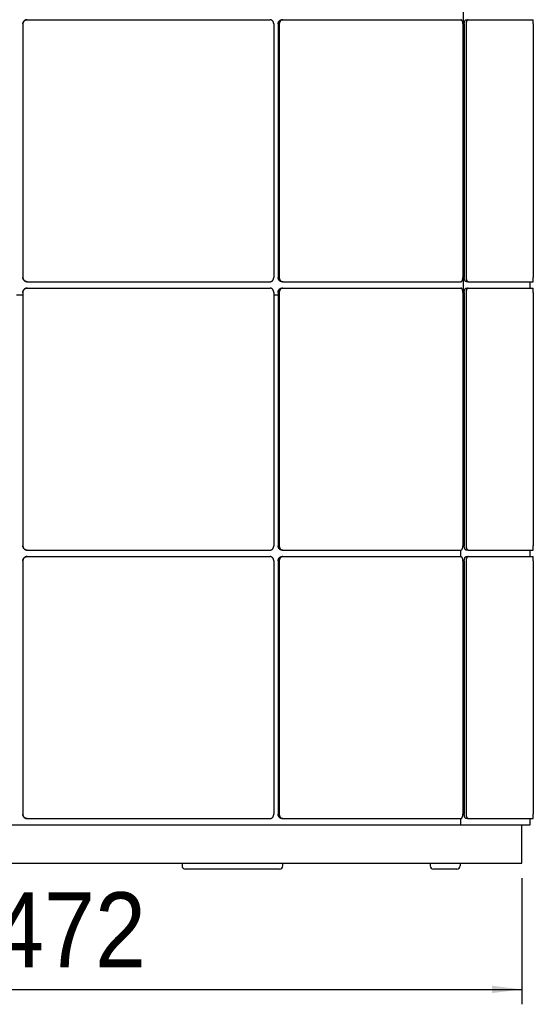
# Model space of a CAD drawing. Header units: millimetres. Extents: x 3 to 3283, y 13 to 2309.
# Tile 7 of 14: x 1540 to 1781, y 1154 to 1617. Entities that reach past the tile are written whole.
import ezdxf

# ---------------------------------------------------------------- set-up
doc = ezdxf.new("R2010")
doc.units = ezdxf.units.MM
doc.header["$LTSCALE"] = 7
doc.linetypes.add('SLD-Solido', pattern=[0])
doc.layers.add('QUOTE', color=1, linetype='SLD-Solido')
doc.styles.add('SLDTEXTSTYLE1', font='Gothic.ttf', dxfattribs={"width": 0.913})
doc.dimstyles.new('SLDDIMSTYLE1', dxfattribs={"dimtxt": 35.277778, "dimasz": 14, "dimexe": 0, "dimexo": 0.0625, "dimgap": 8.819444, "dimtad": 1, "dimdec": 1, "dimrnd": 1e-09, "dimzin": 12, "dimdsep": 46, "dimtxsty": 'SLDTEXTSTYLE1', "dimsah": 1, "dimcen": 0.09, "dimadec": 0, "dimazin": 3, "dimtfac": 1, "dimtdec": 1, "dimtofl": 0, "dimtmove": 0, "dimatfit": 3, "dimfxl": 0, "dimfrac": 2, "dimtolj": 1, "dimtzin": 12, "dimarcsym": 0})

# ---------------------------------------------------------------- blocks, each defined once
blk = doc.blocks.new('_D_5')
at = {"layer": 'QUOTE'}
for p, q in [((1303.91, 1213.32), (1303.91, 1154.08)), ((1775.91, 1213.32), (1775.91, 1154.08)), ((1303.91, 1161.08), (1775.91, 1161.08))]:
    blk.add_line(p, q, dxfattribs=at)
for points in [[(1303.91, 1161.08), (1317.91, 1159.33), (1317.91, 1162.83)], [(1775.91, 1161.08), (1761.91, 1162.83), (1761.91, 1159.33)]]:
    blk.add_solid(points, dxfattribs=at)
at = {"layer": 'QUOTE', "char_height": 35.278, "attachment_point": 1, "style": 'SLDTEXTSTYLE1'}
for s, insert in [('%%c', (1474.21, 1206.14)), ('472', (1527.41, 1206.68))]:
    blk.add_mtext(s, dxfattribs=dict(at, insert=insert))

msp = doc.modelspace()

# ---------------------------------------------------------------- linework, layer by layer
for p, q in [((1748.38, 1736.32), (1748.38, 1487.32)), ((1541.41, 1614.53), (1541.41, 1495.46)), ((1541.41, 1614.53), (1541.41, 1495.46)), ((1543.41, 1616.53), (1657.58, 1616.53)), ((1543.41, 1616.53), (1543.41, 1616.53)), ((1659.32, 1614.53), (1659.32, 1495.46)), ((1661.42, 1614.53), (1661.42, 1495.46)), ((1661.93, 1614.53), (1661.93, 1495.46)), ((1663.15, 1616.53), (1663.65, 1616.53)), ((1663.65, 1616.53), (1747.23, 1616.53)), ((1748.24, 1614.53), (1748.24, 1495.46)), ((1748.88, 1614.53), (1748.88, 1495.46)), ((1749.75, 1614.53), (1749.75, 1495.46)), ((1749.86, 1616.53), (1750.73, 1616.53)), ((1750.73, 1616.53), (1781.32, 1616.53)), ((1781.34, 1614.53), (1781.34, 1495.46)), ((1543.41, 1493.46), (1657.58, 1493.46)), ((1543.41, 1493.46), (1543.41, 1493.46)), ((1543.41, 1490.46), (1657.58, 1490.46)), ((1543.41, 1490.46), (1543.41, 1490.46)), ((1663.65, 1493.46), (1663.15, 1493.46)), ((1663.15, 1490.46), (1663.65, 1490.46)), ((1663.65, 1493.46), (1747.23, 1493.46)), ((1663.65, 1490.46), (1747.23, 1490.46)), ((1750.73, 1493.46), (1749.86, 1493.46)), ((1749.86, 1490.46), (1750.73, 1490.46)), ((1750.73, 1493.46), (1781.32, 1493.46)), ((1750.73, 1490.46), (1781.32, 1490.46)), ((1779.91, 1490.46), (1779.91, 1493.46)), ((1538.41, 1487.32), (1541.41, 1487.32)), ((1541.41, 1488.46), (1541.41, 1369.39)), ((1541.41, 1488.46), (1541.41, 1369.39)), ((1659.32, 1488.46), (1659.32, 1369.39)), ((1659.32, 1487.32), (1661.42, 1487.32)), ((1661.42, 1488.46), (1661.42, 1369.39)), ((1661.93, 1488.46), (1661.93, 1369.39)), ((1748.24, 1488.46), (1748.24, 1369.39)), ((1748.24, 1487.32), (1748.88, 1487.32)), ((1748.24, 1487.32), (1748.38, 1487.32)), ((1748.38, 1487.32), (1748.88, 1487.32)), ((1748.88, 1488.46), (1748.88, 1369.39)), ((1749.75, 1488.46), (1749.75, 1369.39)), ((1781.34, 1488.46), (1781.34, 1369.39)), ((1543.41, 1367.39), (1657.58, 1367.39)), ((1543.41, 1367.39), (1543.41, 1367.39)), ((1543.41, 1364.39), (1657.58, 1364.39)), ((1543.41, 1364.39), (1543.41, 1364.39)), ((1663.65, 1367.39), (1663.15, 1367.39)), ((1663.15, 1364.39), (1663.65, 1364.39)), ((1663.65, 1367.39), (1747.23, 1367.39)), ((1663.65, 1364.39), (1747.23, 1364.39)), ((1747.15, 1367.39), (1747.15, 1364.39)), ((1750.73, 1367.39), (1749.86, 1367.39)), ((1749.86, 1364.39), (1750.73, 1364.39)), ((1750.73, 1367.39), (1781.32, 1367.39)), ((1750.73, 1364.39), (1781.32, 1364.39)), ((1779.91, 1364.39), (1779.91, 1367.39)), ((1541.41, 1362.39), (1541.41, 1243.32)), ((1541.41, 1362.39), (1541.41, 1243.32)), ((1659.32, 1362.39), (1659.32, 1243.32)), ((1661.42, 1362.39), (1661.42, 1243.32)), ((1661.93, 1362.39), (1661.93, 1243.32)), ((1748.24, 1362.39), (1748.24, 1243.32)), ((1748.88, 1362.39), (1748.88, 1243.32)), ((1749.75, 1362.39), (1749.75, 1243.32)), ((1781.34, 1362.39), (1781.34, 1243.32)), ((1543.41, 1241.32), (1657.58, 1241.32)), ((1543.41, 1241.32), (1543.41, 1241.32)), ((1663.65, 1241.32), (1663.15, 1241.32)), ((1663.65, 1241.32), (1747.23, 1241.32)), ((1747.15, 1241.32), (1747.15, 1238.32)), ((1750.73, 1241.32), (1749.86, 1241.32)), ((1750.73, 1241.32), (1781.32, 1241.32)), ((1779.91, 1238.32), (1779.91, 1241.32)), ((1421.31, 1238.32), (1747.15, 1238.32)), ((1747.15, 1238.32), (1779.91, 1238.32)), ((1775.91, 1220.32), (1775.91, 1238.32)), ((1303.91, 1220.32), (1775.91, 1220.32)), ((1616.24, 1220.32), (1616.24, 1219.12)), ((1625.99, 1217.62), (1617.74, 1217.62)), ((1659.33, 1217.62), (1625.99, 1217.62)), ((1662.08, 1217.62), (1659.33, 1217.62)), ((1663.58, 1219.12), (1663.58, 1220.32)), ((1732.91, 1220.32), (1732.91, 1219.12)), ((1745.41, 1217.62), (1734.41, 1217.62)), ((1746.91, 1220.32), (1746.91, 1219.12))]:
    msp.add_line(p, q)
for centre, start, end in [((1617.74, 1219.12), 180, 270), ((1662.08, 1219.12), 270, 0), ((1734.41, 1219.12), 180, 270), ((1745.41, 1219.12), 270, 0)]:
    msp.add_arc(centre, 1.5, start, end)
for points, knots in [([(1543.41, 1616.53), (1543.36, 1616.52), (1543.25, 1616.52), (1543.08, 1616.5), (1542.92, 1616.46), (1542.75, 1616.42), (1542.6, 1616.35), (1542.45, 1616.28), (1542.3, 1616.19), (1542.12, 1616.06), (1541.96, 1615.9), (1541.81, 1615.73), (1541.69, 1615.54), (1541.58, 1615.34), (1541.51, 1615.13), (1541.47, 1614.98), (1541.43, 1614.82), (1541.42, 1614.67), (1541.42, 1614.56), (1541.41, 1614.53)], [0, 0, 0, 0, 0.052751, 0.105869, 0.160142, 0.214814, 0.267757, 0.32107, 0.374956, 0.429628, 0.53579, 0.589675, 0.644346, 0.750509, 0.804395, 0.859066, 0.894145, 0.964597, 1, 1, 1, 1]), ([(1541.41, 1614.53), (1541.41, 1614.58), (1541.41, 1614.69), (1541.43, 1614.86), (1541.47, 1615.02), (1541.52, 1615.19), (1541.58, 1615.34), (1541.66, 1615.49), (1541.74, 1615.64), (1541.88, 1615.82), (1542.03, 1615.98), (1542.21, 1616.13), (1542.39, 1616.25), (1542.59, 1616.36), (1542.8, 1616.43), (1542.95, 1616.47), (1543.11, 1616.51), (1543.26, 1616.52), (1543.37, 1616.52), (1543.41, 1616.53)], [0, 0, 0, 0, 0.052752, 0.105869, 0.160142, 0.214815, 0.267757, 0.32107, 0.374957, 0.429629, 0.535792, 0.589679, 0.644351, 0.750512, 0.804398, 0.85907, 0.894147, 0.964598, 1, 1, 1, 1]), ([(1659.32, 1614.53), (1659.32, 1614.58), (1659.32, 1614.69), (1659.3, 1614.86), (1659.27, 1615.03), (1659.23, 1615.16), (1659.18, 1615.31), (1659.13, 1615.45), (1659.04, 1615.62), (1658.95, 1615.76), (1658.84, 1615.91), (1658.7, 1616.07), (1658.54, 1616.2), (1658.37, 1616.31), (1658.19, 1616.4), (1658.01, 1616.47), (1657.84, 1616.51), (1657.71, 1616.52), (1657.61, 1616.52), (1657.58, 1616.53)], [0, 0, 0, 0, 0.0533975, 0.1069952, 0.1608001, 0.2148096, 0.2453491, 0.3065777, 0.3679901, 0.4296086, 0.4721871, 0.5578721, 0.644342, 0.68692, 0.7726041, 0.8590729, 0.89415, 0.9645991, 1, 1, 1, 1]), ([(1661.42, 1614.53), (1661.43, 1614.58), (1661.43, 1614.69), (1661.45, 1614.86), (1661.48, 1615.02), (1661.52, 1615.19), (1661.57, 1615.34), (1661.64, 1615.49), (1661.71, 1615.64), (1661.83, 1615.82), (1661.96, 1615.98), (1662.11, 1616.13), (1662.27, 1616.25), (1662.44, 1616.36), (1662.63, 1616.43), (1662.75, 1616.47), (1662.89, 1616.51), (1663.02, 1616.52), (1663.11, 1616.52), (1663.15, 1616.53)], [0, 0, 0, 0, 0.052752, 0.105869, 0.160142, 0.214815, 0.267757, 0.32107, 0.374957, 0.429629, 0.535792, 0.589679, 0.644351, 0.750512, 0.804398, 0.85907, 0.894147, 0.964598, 1, 1, 1, 1]), ([(1663.65, 1616.53), (1663.6, 1616.52), (1663.51, 1616.52), (1663.37, 1616.5), (1663.22, 1616.46), (1663.08, 1616.42), (1662.95, 1616.35), (1662.82, 1616.28), (1662.69, 1616.19), (1662.54, 1616.06), (1662.4, 1615.9), (1662.27, 1615.73), (1662.16, 1615.54), (1662.07, 1615.34), (1662.01, 1615.13), (1661.97, 1614.98), (1661.95, 1614.82), (1661.93, 1614.67), (1661.93, 1614.56), (1661.93, 1614.53)], [0, 0, 0, 0, 0.0527515, 0.1058692, 0.1601421, 0.2148141, 0.2677568, 0.3210698, 0.3749563, 0.4296285, 0.5357898, 0.5896754, 0.6443465, 0.7505087, 0.8043947, 0.8590662, 0.894145, 0.9645974, 1, 1, 1, 1]), ([(1748.24, 1614.53), (1748.24, 1614.58), (1748.24, 1614.69), (1748.23, 1614.86), (1748.21, 1615.03), (1748.19, 1615.16), (1748.16, 1615.31), (1748.13, 1615.45), (1748.08, 1615.62), (1748.03, 1615.76), (1747.96, 1615.91), (1747.88, 1616.07), (1747.79, 1616.2), (1747.69, 1616.31), (1747.58, 1616.4), (1747.48, 1616.47), (1747.38, 1616.51), (1747.3, 1616.52), (1747.24, 1616.52), (1747.23, 1616.53)], [0, 0, 0, 0, 0.053398, 0.106995, 0.1608, 0.21481, 0.245349, 0.306578, 0.36799, 0.429609, 0.472187, 0.557872, 0.644342, 0.68692, 0.772604, 0.859073, 0.89415, 0.964599, 1, 1, 1, 1]), ([(1748.88, 1614.53), (1748.88, 1614.58), (1748.88, 1614.69), (1748.89, 1614.86), (1748.91, 1615.02), (1748.93, 1615.19), (1748.97, 1615.34), (1749, 1615.49), (1749.05, 1615.64), (1749.11, 1615.82), (1749.19, 1615.98), (1749.27, 1616.13), (1749.37, 1616.25), (1749.46, 1616.36), (1749.57, 1616.43), (1749.64, 1616.47), (1749.72, 1616.51), (1749.79, 1616.52), (1749.84, 1616.52), (1749.86, 1616.53)], [0, 0, 0, 0, 0.052752, 0.105869, 0.160142, 0.214815, 0.267757, 0.32107, 0.374957, 0.429629, 0.535792, 0.589679, 0.644351, 0.750512, 0.804398, 0.85907, 0.894147, 0.964598, 1, 1, 1, 1]), ([(1750.73, 1616.53), (1750.7, 1616.52), (1750.65, 1616.52), (1750.57, 1616.5), (1750.49, 1616.46), (1750.41, 1616.42), (1750.33, 1616.35), (1750.26, 1616.28), (1750.19, 1616.19), (1750.1, 1616.06), (1750.02, 1615.9), (1749.95, 1615.73), (1749.88, 1615.54), (1749.83, 1615.34), (1749.79, 1615.13), (1749.78, 1614.98), (1749.76, 1614.82), (1749.75, 1614.67), (1749.75, 1614.56), (1749.75, 1614.53)], [0, 0, 0, 0, 0.0527515, 0.1058692, 0.1601421, 0.2148141, 0.2677568, 0.3210698, 0.3749563, 0.4296285, 0.5357898, 0.5896754, 0.6443465, 0.7505087, 0.8043947, 0.8590662, 0.894145, 0.9645974, 1, 1, 1, 1]), ([(1781.34, 1614.53), (1781.34, 1614.58), (1781.34, 1614.69), (1781.34, 1614.86), (1781.34, 1615.03), (1781.34, 1615.16), (1781.34, 1615.31), (1781.34, 1615.45), (1781.34, 1615.62), (1781.34, 1615.76), (1781.34, 1615.91), (1781.34, 1616.07), (1781.34, 1616.2), (1781.33, 1616.31), (1781.33, 1616.4), (1781.33, 1616.47), (1781.33, 1616.51), (1781.32, 1616.52), (1781.32, 1616.52), (1781.32, 1616.53)], [0, 0, 0, 0, 0.0533975, 0.1069952, 0.1608001, 0.2148096, 0.2453491, 0.3065777, 0.3679901, 0.4296086, 0.4721871, 0.5578721, 0.644342, 0.68692, 0.7726041, 0.8590729, 0.89415, 0.9645991, 1, 1, 1, 1]), ([(1541.41, 1495.46), (1541.42, 1495.4), (1541.42, 1495.29), (1541.44, 1495.13), (1541.48, 1494.96), (1541.52, 1494.8), (1541.59, 1494.64), (1541.66, 1494.49), (1541.75, 1494.35), (1541.88, 1494.17), (1542.04, 1494), (1542.21, 1493.86), (1542.4, 1493.73), (1542.6, 1493.63), (1542.81, 1493.55), (1542.96, 1493.51), (1543.12, 1493.48), (1543.27, 1493.46), (1543.38, 1493.46), (1543.41, 1493.46)], [0, 0, 0, 0, 0.052752, 0.105869, 0.160142, 0.214815, 0.267757, 0.32107, 0.374957, 0.429629, 0.535792, 0.589679, 0.644351, 0.750512, 0.804398, 0.85907, 0.894148, 0.964598, 1, 1, 1, 1]), ([(1543.41, 1493.46), (1543.35, 1493.46), (1543.24, 1493.46), (1543.08, 1493.49), (1542.91, 1493.52), (1542.75, 1493.57), (1542.59, 1493.63), (1542.44, 1493.71), (1542.3, 1493.8), (1542.11, 1493.93), (1541.95, 1494.08), (1541.81, 1494.26), (1541.68, 1494.44), (1541.58, 1494.64), (1541.5, 1494.86), (1541.46, 1495), (1541.43, 1495.17), (1541.41, 1495.31), (1541.41, 1495.42), (1541.41, 1495.46)], [0, 0, 0, 0, 0.052751, 0.105869, 0.160142, 0.214814, 0.267757, 0.32107, 0.374956, 0.429628, 0.53579, 0.589675, 0.644346, 0.750509, 0.804395, 0.859066, 0.894145, 0.964597, 1, 1, 1, 1]), ([(1657.58, 1493.46), (1657.63, 1493.46), (1657.73, 1493.46), (1657.87, 1493.49), (1658.02, 1493.52), (1658.14, 1493.56), (1658.26, 1493.62), (1658.39, 1493.68), (1658.53, 1493.78), (1658.66, 1493.88), (1658.79, 1494.01), (1658.92, 1494.18), (1659.04, 1494.36), (1659.14, 1494.55), (1659.22, 1494.76), (1659.27, 1494.97), (1659.3, 1495.17), (1659.32, 1495.31), (1659.32, 1495.42), (1659.32, 1495.46)], [0, 0, 0, 0, 0.053394, 0.10699, 0.160796, 0.214809, 0.245362, 0.306608, 0.368014, 0.429608, 0.472186, 0.55787, 0.644338, 0.686916, 0.772601, 0.85907, 0.894147, 0.964598, 1, 1, 1, 1]), ([(1663.15, 1493.46), (1663.1, 1493.46), (1663, 1493.46), (1662.86, 1493.49), (1662.72, 1493.52), (1662.58, 1493.57), (1662.44, 1493.63), (1662.31, 1493.71), (1662.19, 1493.8), (1662.03, 1493.93), (1661.89, 1494.08), (1661.77, 1494.26), (1661.66, 1494.44), (1661.57, 1494.64), (1661.5, 1494.86), (1661.47, 1495), (1661.44, 1495.17), (1661.43, 1495.31), (1661.43, 1495.42), (1661.42, 1495.46)], [0, 0, 0, 0, 0.052751, 0.105869, 0.160142, 0.214814, 0.267757, 0.32107, 0.374956, 0.429628, 0.53579, 0.589675, 0.644346, 0.750509, 0.804395, 0.859066, 0.894145, 0.964597, 1, 1, 1, 1]), ([(1661.93, 1495.46), (1661.93, 1495.4), (1661.93, 1495.29), (1661.95, 1495.13), (1661.98, 1494.96), (1662.02, 1494.8), (1662.08, 1494.64), (1662.14, 1494.49), (1662.22, 1494.35), (1662.33, 1494.17), (1662.47, 1494), (1662.62, 1493.86), (1662.78, 1493.73), (1662.95, 1493.63), (1663.13, 1493.55), (1663.26, 1493.51), (1663.4, 1493.48), (1663.52, 1493.46), (1663.62, 1493.46), (1663.65, 1493.46)], [0, 0, 0, 0, 0.052752, 0.105869, 0.160142, 0.214815, 0.267757, 0.32107, 0.374957, 0.429629, 0.535792, 0.589679, 0.644351, 0.750512, 0.804398, 0.85907, 0.894148, 0.964598, 1, 1, 1, 1]), ([(1747.23, 1493.46), (1747.25, 1493.46), (1747.31, 1493.46), (1747.4, 1493.49), (1747.48, 1493.52), (1747.55, 1493.56), (1747.63, 1493.62), (1747.7, 1493.68), (1747.78, 1493.78), (1747.86, 1493.88), (1747.93, 1494.01), (1748.01, 1494.18), (1748.08, 1494.36), (1748.14, 1494.55), (1748.18, 1494.76), (1748.21, 1494.97), (1748.23, 1495.17), (1748.24, 1495.31), (1748.24, 1495.42), (1748.24, 1495.46)], [0, 0, 0, 0, 0.053394, 0.10699, 0.160796, 0.214809, 0.245362, 0.306608, 0.368014, 0.429608, 0.472186, 0.55787, 0.644338, 0.686916, 0.772601, 0.85907, 0.894147, 0.964598, 1, 1, 1, 1]), ([(1749.86, 1493.46), (1749.84, 1493.46), (1749.78, 1493.46), (1749.7, 1493.49), (1749.62, 1493.52), (1749.54, 1493.57), (1749.46, 1493.63), (1749.39, 1493.71), (1749.32, 1493.8), (1749.23, 1493.93), (1749.15, 1494.08), (1749.08, 1494.26), (1749.01, 1494.44), (1748.96, 1494.64), (1748.93, 1494.86), (1748.91, 1495), (1748.89, 1495.17), (1748.88, 1495.31), (1748.88, 1495.42), (1748.88, 1495.46)], [0, 0, 0, 0, 0.052751, 0.105869, 0.160142, 0.214814, 0.267757, 0.32107, 0.374956, 0.429628, 0.53579, 0.589675, 0.644346, 0.750509, 0.804395, 0.859066, 0.894145, 0.964597, 1, 1, 1, 1]), ([(1749.75, 1495.46), (1749.75, 1495.4), (1749.75, 1495.29), (1749.76, 1495.13), (1749.78, 1494.96), (1749.8, 1494.8), (1749.83, 1494.64), (1749.87, 1494.49), (1749.92, 1494.35), (1749.98, 1494.17), (1750.06, 1494), (1750.14, 1493.86), (1750.23, 1493.73), (1750.33, 1493.63), (1750.44, 1493.55), (1750.51, 1493.51), (1750.59, 1493.48), (1750.66, 1493.46), (1750.71, 1493.46), (1750.73, 1493.46)], [0, 0, 0, 0, 0.052752, 0.105869, 0.160142, 0.214815, 0.267757, 0.32107, 0.374957, 0.429629, 0.535792, 0.589679, 0.644351, 0.750512, 0.804398, 0.85907, 0.894148, 0.964598, 1, 1, 1, 1]), ([(1781.32, 1493.46), (1781.32, 1493.46), (1781.32, 1493.46), (1781.33, 1493.49), (1781.33, 1493.52), (1781.33, 1493.56), (1781.33, 1493.62), (1781.33, 1493.68), (1781.34, 1493.78), (1781.34, 1493.88), (1781.34, 1494.01), (1781.34, 1494.18), (1781.34, 1494.36), (1781.34, 1494.55), (1781.34, 1494.76), (1781.34, 1494.97), (1781.34, 1495.17), (1781.34, 1495.31), (1781.34, 1495.42), (1781.34, 1495.46)], [0, 0, 0, 0, 0.053394, 0.10699, 0.160796, 0.214809, 0.245362, 0.306608, 0.368014, 0.429608, 0.472186, 0.55787, 0.644338, 0.686916, 0.772601, 0.85907, 0.894147, 0.964598, 1, 1, 1, 1]), ([(1543.41, 1490.46), (1543.36, 1490.45), (1543.25, 1490.45), (1543.08, 1490.43), (1542.92, 1490.39), (1542.75, 1490.35), (1542.6, 1490.28), (1542.45, 1490.21), (1542.3, 1490.12), (1542.12, 1489.99), (1541.96, 1489.83), (1541.81, 1489.66), (1541.69, 1489.47), (1541.58, 1489.27), (1541.51, 1489.06), (1541.47, 1488.91), (1541.43, 1488.75), (1541.42, 1488.6), (1541.42, 1488.49), (1541.41, 1488.46)], [0, 0, 0, 0, 0.052751, 0.105869, 0.160142, 0.214814, 0.267757, 0.32107, 0.374956, 0.429628, 0.53579, 0.589675, 0.644346, 0.750509, 0.804395, 0.859066, 0.894145, 0.964597, 1, 1, 1, 1]), ([(1541.41, 1488.46), (1541.41, 1488.51), (1541.41, 1488.62), (1541.43, 1488.79), (1541.47, 1488.95), (1541.52, 1489.12), (1541.58, 1489.27), (1541.66, 1489.42), (1541.74, 1489.57), (1541.88, 1489.75), (1542.03, 1489.91), (1542.21, 1490.06), (1542.39, 1490.18), (1542.59, 1490.29), (1542.8, 1490.36), (1542.95, 1490.4), (1543.11, 1490.44), (1543.26, 1490.45), (1543.37, 1490.45), (1543.41, 1490.46)], [0, 0, 0, 0, 0.052752, 0.105869, 0.160142, 0.214815, 0.267757, 0.32107, 0.374957, 0.429629, 0.535792, 0.589679, 0.644351, 0.750512, 0.804398, 0.85907, 0.894147, 0.964598, 1, 1, 1, 1]), ([(1659.32, 1488.46), (1659.32, 1488.51), (1659.32, 1488.62), (1659.3, 1488.79), (1659.27, 1488.96), (1659.23, 1489.09), (1659.18, 1489.24), (1659.13, 1489.38), (1659.04, 1489.55), (1658.95, 1489.69), (1658.84, 1489.84), (1658.7, 1490), (1658.54, 1490.13), (1658.37, 1490.24), (1658.19, 1490.33), (1658.01, 1490.4), (1657.84, 1490.44), (1657.71, 1490.45), (1657.61, 1490.45), (1657.58, 1490.46)], [0, 0, 0, 0, 0.053398, 0.106995, 0.1608, 0.21481, 0.245349, 0.306578, 0.36799, 0.429609, 0.472187, 0.557872, 0.644342, 0.68692, 0.772604, 0.859073, 0.89415, 0.964599, 1, 1, 1, 1]), ([(1661.42, 1488.46), (1661.43, 1488.51), (1661.43, 1488.62), (1661.45, 1488.79), (1661.48, 1488.95), (1661.52, 1489.12), (1661.57, 1489.27), (1661.64, 1489.42), (1661.71, 1489.57), (1661.83, 1489.75), (1661.96, 1489.91), (1662.11, 1490.06), (1662.27, 1490.18), (1662.44, 1490.29), (1662.63, 1490.36), (1662.75, 1490.4), (1662.89, 1490.44), (1663.02, 1490.45), (1663.11, 1490.45), (1663.15, 1490.46)], [0, 0, 0, 0, 0.052752, 0.105869, 0.160142, 0.214815, 0.267757, 0.32107, 0.374957, 0.429629, 0.535792, 0.589679, 0.644351, 0.750512, 0.804398, 0.85907, 0.894147, 0.964598, 1, 1, 1, 1]), ([(1663.65, 1490.46), (1663.6, 1490.45), (1663.51, 1490.45), (1663.37, 1490.43), (1663.22, 1490.39), (1663.08, 1490.35), (1662.95, 1490.28), (1662.82, 1490.21), (1662.69, 1490.12), (1662.54, 1489.99), (1662.4, 1489.83), (1662.27, 1489.66), (1662.16, 1489.47), (1662.07, 1489.27), (1662.01, 1489.06), (1661.97, 1488.91), (1661.95, 1488.75), (1661.93, 1488.6), (1661.93, 1488.49), (1661.93, 1488.46)], [0, 0, 0, 0, 0.0527515, 0.1058692, 0.1601421, 0.2148141, 0.2677568, 0.3210698, 0.3749563, 0.4296285, 0.5357898, 0.5896754, 0.6443465, 0.7505087, 0.8043947, 0.8590662, 0.894145, 0.9645974, 1, 1, 1, 1]), ([(1748.24, 1488.46), (1748.24, 1488.51), (1748.24, 1488.62), (1748.23, 1488.79), (1748.21, 1488.96), (1748.19, 1489.09), (1748.16, 1489.24), (1748.13, 1489.38), (1748.08, 1489.55), (1748.03, 1489.69), (1747.96, 1489.84), (1747.88, 1490), (1747.79, 1490.13), (1747.69, 1490.24), (1747.58, 1490.33), (1747.48, 1490.4), (1747.38, 1490.44), (1747.3, 1490.45), (1747.24, 1490.45), (1747.23, 1490.46)], [0, 0, 0, 0, 0.053398, 0.106995, 0.1608, 0.21481, 0.245349, 0.306578, 0.36799, 0.429609, 0.472187, 0.557872, 0.644342, 0.68692, 0.772604, 0.859073, 0.89415, 0.964599, 1, 1, 1, 1]), ([(1748.88, 1488.46), (1748.88, 1488.51), (1748.88, 1488.62), (1748.89, 1488.79), (1748.91, 1488.95), (1748.93, 1489.12), (1748.97, 1489.27), (1749, 1489.42), (1749.05, 1489.57), (1749.11, 1489.75), (1749.19, 1489.91), (1749.27, 1490.06), (1749.37, 1490.18), (1749.46, 1490.29), (1749.57, 1490.36), (1749.64, 1490.4), (1749.72, 1490.44), (1749.79, 1490.45), (1749.84, 1490.45), (1749.86, 1490.46)], [0, 0, 0, 0, 0.052752, 0.105869, 0.160142, 0.214815, 0.267757, 0.32107, 0.374957, 0.429629, 0.535792, 0.589679, 0.644351, 0.750512, 0.804398, 0.85907, 0.894147, 0.964598, 1, 1, 1, 1]), ([(1750.73, 1490.46), (1750.7, 1490.45), (1750.65, 1490.45), (1750.57, 1490.43), (1750.49, 1490.39), (1750.41, 1490.35), (1750.33, 1490.28), (1750.26, 1490.21), (1750.19, 1490.12), (1750.1, 1489.99), (1750.02, 1489.83), (1749.95, 1489.66), (1749.88, 1489.47), (1749.83, 1489.27), (1749.79, 1489.06), (1749.78, 1488.91), (1749.76, 1488.75), (1749.75, 1488.6), (1749.75, 1488.49), (1749.75, 1488.46)], [0, 0, 0, 0, 0.0527515, 0.1058692, 0.1601421, 0.2148141, 0.2677568, 0.3210698, 0.3749563, 0.4296285, 0.5357898, 0.5896754, 0.6443465, 0.7505087, 0.8043947, 0.8590662, 0.894145, 0.9645974, 1, 1, 1, 1]), ([(1781.34, 1488.46), (1781.34, 1488.51), (1781.34, 1488.62), (1781.34, 1488.79), (1781.34, 1488.96), (1781.34, 1489.09), (1781.34, 1489.24), (1781.34, 1489.38), (1781.34, 1489.55), (1781.34, 1489.69), (1781.34, 1489.84), (1781.34, 1490), (1781.34, 1490.13), (1781.33, 1490.24), (1781.33, 1490.33), (1781.33, 1490.4), (1781.33, 1490.44), (1781.32, 1490.45), (1781.32, 1490.45), (1781.32, 1490.46)], [0, 0, 0, 0, 0.0533975, 0.1069952, 0.1608001, 0.2148096, 0.2453491, 0.3065777, 0.3679901, 0.4296086, 0.4721871, 0.5578721, 0.644342, 0.68692, 0.7726041, 0.8590729, 0.89415, 0.9645991, 1, 1, 1, 1]), ([(1541.41, 1369.39), (1541.42, 1369.33), (1541.42, 1369.22), (1541.44, 1369.06), (1541.48, 1368.89), (1541.52, 1368.73), (1541.59, 1368.57), (1541.66, 1368.42), (1541.75, 1368.28), (1541.88, 1368.1), (1542.04, 1367.93), (1542.21, 1367.79), (1542.4, 1367.66), (1542.6, 1367.56), (1542.81, 1367.48), (1542.96, 1367.44), (1543.12, 1367.41), (1543.27, 1367.39), (1543.38, 1367.39), (1543.41, 1367.39)], [0, 0, 0, 0, 0.052752, 0.105869, 0.160142, 0.214815, 0.267757, 0.32107, 0.374957, 0.429629, 0.535792, 0.589679, 0.644351, 0.750512, 0.804398, 0.85907, 0.894148, 0.964598, 1, 1, 1, 1]), ([(1543.41, 1367.39), (1543.35, 1367.39), (1543.24, 1367.39), (1543.08, 1367.42), (1542.91, 1367.45), (1542.75, 1367.5), (1542.59, 1367.56), (1542.44, 1367.64), (1542.3, 1367.73), (1542.11, 1367.86), (1541.95, 1368.01), (1541.81, 1368.19), (1541.68, 1368.37), (1541.58, 1368.57), (1541.5, 1368.79), (1541.46, 1368.93), (1541.43, 1369.1), (1541.41, 1369.24), (1541.41, 1369.35), (1541.41, 1369.39)], [0, 0, 0, 0, 0.0527515, 0.1058692, 0.1601421, 0.2148141, 0.2677568, 0.3210698, 0.3749563, 0.4296284, 0.5357898, 0.5896753, 0.6443464, 0.7505086, 0.8043946, 0.8590661, 0.8941449, 0.9645973, 1, 1, 1, 1]), ([(1657.58, 1367.39), (1657.63, 1367.39), (1657.73, 1367.39), (1657.87, 1367.42), (1658.02, 1367.45), (1658.14, 1367.49), (1658.26, 1367.55), (1658.39, 1367.61), (1658.53, 1367.71), (1658.66, 1367.81), (1658.79, 1367.94), (1658.92, 1368.11), (1659.04, 1368.29), (1659.14, 1368.48), (1659.22, 1368.69), (1659.27, 1368.9), (1659.3, 1369.1), (1659.32, 1369.24), (1659.32, 1369.35), (1659.32, 1369.39)], [0, 0, 0, 0, 0.053394, 0.10699, 0.160796, 0.214809, 0.245362, 0.306608, 0.368014, 0.429608, 0.472186, 0.55787, 0.644338, 0.686916, 0.772601, 0.85907, 0.894147, 0.964598, 1, 1, 1, 1]), ([(1663.15, 1367.39), (1663.1, 1367.39), (1663, 1367.39), (1662.86, 1367.42), (1662.72, 1367.45), (1662.58, 1367.5), (1662.44, 1367.56), (1662.31, 1367.64), (1662.19, 1367.73), (1662.03, 1367.86), (1661.89, 1368.01), (1661.77, 1368.19), (1661.66, 1368.37), (1661.57, 1368.57), (1661.5, 1368.79), (1661.47, 1368.93), (1661.44, 1369.1), (1661.43, 1369.24), (1661.43, 1369.35), (1661.42, 1369.39)], [0, 0, 0, 0, 0.052751, 0.105869, 0.160142, 0.214814, 0.267757, 0.32107, 0.374956, 0.429628, 0.53579, 0.589675, 0.644346, 0.750509, 0.804395, 0.859066, 0.894145, 0.964597, 1, 1, 1, 1]), ([(1661.93, 1369.39), (1661.93, 1369.33), (1661.93, 1369.22), (1661.95, 1369.06), (1661.98, 1368.89), (1662.02, 1368.73), (1662.08, 1368.57), (1662.14, 1368.42), (1662.22, 1368.28), (1662.33, 1368.1), (1662.47, 1367.93), (1662.62, 1367.79), (1662.78, 1367.66), (1662.95, 1367.56), (1663.13, 1367.48), (1663.26, 1367.44), (1663.4, 1367.41), (1663.52, 1367.39), (1663.62, 1367.39), (1663.65, 1367.39)], [0, 0, 0, 0, 0.052752, 0.105869, 0.160142, 0.214815, 0.267757, 0.32107, 0.374957, 0.429629, 0.535792, 0.589679, 0.644351, 0.750512, 0.804398, 0.85907, 0.894148, 0.964598, 1, 1, 1, 1]), ([(1747.23, 1367.39), (1747.25, 1367.39), (1747.31, 1367.39), (1747.4, 1367.42), (1747.48, 1367.45), (1747.55, 1367.49), (1747.63, 1367.55), (1747.7, 1367.61), (1747.78, 1367.71), (1747.86, 1367.81), (1747.93, 1367.94), (1748.01, 1368.11), (1748.08, 1368.29), (1748.14, 1368.48), (1748.18, 1368.69), (1748.21, 1368.9), (1748.23, 1369.1), (1748.24, 1369.24), (1748.24, 1369.35), (1748.24, 1369.39)], [0, 0, 0, 0, 0.053394, 0.10699, 0.160796, 0.214809, 0.245362, 0.306608, 0.368014, 0.429608, 0.472186, 0.55787, 0.644338, 0.686916, 0.772601, 0.85907, 0.894147, 0.964598, 1, 1, 1, 1]), ([(1749.86, 1367.39), (1749.84, 1367.39), (1749.78, 1367.39), (1749.7, 1367.42), (1749.62, 1367.45), (1749.54, 1367.5), (1749.46, 1367.56), (1749.39, 1367.64), (1749.32, 1367.73), (1749.23, 1367.86), (1749.15, 1368.01), (1749.08, 1368.19), (1749.01, 1368.37), (1748.96, 1368.57), (1748.93, 1368.79), (1748.91, 1368.93), (1748.89, 1369.1), (1748.88, 1369.24), (1748.88, 1369.35), (1748.88, 1369.39)], [0, 0, 0, 0, 0.052751, 0.105869, 0.160142, 0.214814, 0.267757, 0.32107, 0.374956, 0.429628, 0.53579, 0.589675, 0.644346, 0.750509, 0.804395, 0.859066, 0.894145, 0.964597, 1, 1, 1, 1]), ([(1749.75, 1369.39), (1749.75, 1369.33), (1749.75, 1369.22), (1749.76, 1369.06), (1749.78, 1368.89), (1749.8, 1368.73), (1749.83, 1368.57), (1749.87, 1368.42), (1749.92, 1368.28), (1749.98, 1368.1), (1750.06, 1367.93), (1750.14, 1367.79), (1750.23, 1367.66), (1750.33, 1367.56), (1750.44, 1367.48), (1750.51, 1367.44), (1750.59, 1367.41), (1750.66, 1367.39), (1750.71, 1367.39), (1750.73, 1367.39)], [0, 0, 0, 0, 0.052752, 0.105869, 0.160142, 0.214815, 0.267757, 0.32107, 0.374957, 0.429629, 0.535792, 0.589679, 0.644351, 0.750512, 0.804398, 0.85907, 0.894148, 0.964598, 1, 1, 1, 1]), ([(1781.32, 1367.39), (1781.32, 1367.39), (1781.32, 1367.39), (1781.33, 1367.42), (1781.33, 1367.45), (1781.33, 1367.49), (1781.33, 1367.55), (1781.33, 1367.61), (1781.34, 1367.71), (1781.34, 1367.81), (1781.34, 1367.94), (1781.34, 1368.11), (1781.34, 1368.29), (1781.34, 1368.48), (1781.34, 1368.69), (1781.34, 1368.9), (1781.34, 1369.1), (1781.34, 1369.24), (1781.34, 1369.35), (1781.34, 1369.39)], [0, 0, 0, 0, 0.053394, 0.10699, 0.160796, 0.214809, 0.245362, 0.306608, 0.368014, 0.429608, 0.472186, 0.55787, 0.644338, 0.686916, 0.772601, 0.85907, 0.894147, 0.964598, 1, 1, 1, 1]), ([(1543.41, 1364.39), (1543.36, 1364.38), (1543.25, 1364.38), (1543.08, 1364.36), (1542.92, 1364.32), (1542.75, 1364.28), (1542.6, 1364.21), (1542.45, 1364.14), (1542.3, 1364.05), (1542.12, 1363.92), (1541.96, 1363.76), (1541.81, 1363.59), (1541.69, 1363.4), (1541.58, 1363.2), (1541.51, 1362.99), (1541.47, 1362.84), (1541.43, 1362.68), (1541.42, 1362.53), (1541.42, 1362.42), (1541.41, 1362.39)], [0, 0, 0, 0, 0.052751, 0.105869, 0.160142, 0.214814, 0.267757, 0.32107, 0.374956, 0.429628, 0.53579, 0.589675, 0.644346, 0.750509, 0.804395, 0.859066, 0.894145, 0.964597, 1, 1, 1, 1]), ([(1541.41, 1362.39), (1541.41, 1362.44), (1541.41, 1362.55), (1541.43, 1362.72), (1541.47, 1362.88), (1541.52, 1363.05), (1541.58, 1363.2), (1541.66, 1363.35), (1541.74, 1363.5), (1541.88, 1363.68), (1542.03, 1363.84), (1542.21, 1363.99), (1542.39, 1364.11), (1542.59, 1364.22), (1542.8, 1364.29), (1542.95, 1364.33), (1543.11, 1364.37), (1543.26, 1364.38), (1543.37, 1364.38), (1543.41, 1364.39)], [0, 0, 0, 0, 0.052752, 0.105869, 0.160142, 0.214815, 0.267757, 0.32107, 0.374957, 0.429629, 0.535792, 0.589679, 0.644351, 0.750512, 0.804398, 0.85907, 0.894147, 0.964598, 1, 1, 1, 1]), ([(1659.32, 1362.39), (1659.32, 1362.44), (1659.32, 1362.55), (1659.3, 1362.72), (1659.27, 1362.89), (1659.23, 1363.02), (1659.18, 1363.17), (1659.13, 1363.31), (1659.04, 1363.48), (1658.95, 1363.62), (1658.84, 1363.77), (1658.7, 1363.93), (1658.54, 1364.06), (1658.37, 1364.17), (1658.19, 1364.26), (1658.01, 1364.33), (1657.84, 1364.37), (1657.71, 1364.38), (1657.61, 1364.38), (1657.58, 1364.39)], [0, 0, 0, 0, 0.0533975, 0.1069952, 0.1608001, 0.2148096, 0.2453491, 0.3065777, 0.3679901, 0.4296086, 0.4721871, 0.5578721, 0.644342, 0.68692, 0.7726041, 0.8590729, 0.89415, 0.9645991, 1, 1, 1, 1]), ([(1661.42, 1362.39), (1661.43, 1362.44), (1661.43, 1362.55), (1661.45, 1362.72), (1661.48, 1362.88), (1661.52, 1363.05), (1661.57, 1363.2), (1661.64, 1363.35), (1661.71, 1363.5), (1661.83, 1363.68), (1661.96, 1363.84), (1662.11, 1363.99), (1662.27, 1364.11), (1662.44, 1364.22), (1662.63, 1364.29), (1662.75, 1364.33), (1662.89, 1364.37), (1663.02, 1364.38), (1663.11, 1364.38), (1663.15, 1364.39)], [0, 0, 0, 0, 0.052752, 0.105869, 0.160142, 0.214815, 0.267757, 0.32107, 0.374957, 0.429629, 0.535792, 0.589679, 0.644351, 0.750512, 0.804398, 0.85907, 0.894147, 0.964598, 1, 1, 1, 1]), ([(1663.65, 1364.39), (1663.6, 1364.38), (1663.51, 1364.38), (1663.37, 1364.36), (1663.22, 1364.32), (1663.08, 1364.28), (1662.95, 1364.21), (1662.82, 1364.14), (1662.69, 1364.05), (1662.54, 1363.92), (1662.4, 1363.76), (1662.27, 1363.59), (1662.16, 1363.4), (1662.07, 1363.2), (1662.01, 1362.99), (1661.97, 1362.84), (1661.95, 1362.68), (1661.93, 1362.53), (1661.93, 1362.42), (1661.93, 1362.39)], [0, 0, 0, 0, 0.052751, 0.105869, 0.160142, 0.214814, 0.267757, 0.32107, 0.374956, 0.429628, 0.53579, 0.589675, 0.644346, 0.750509, 0.804395, 0.859066, 0.894145, 0.964597, 1, 1, 1, 1]), ([(1748.24, 1362.39), (1748.24, 1362.44), (1748.24, 1362.55), (1748.23, 1362.72), (1748.21, 1362.89), (1748.19, 1363.02), (1748.16, 1363.17), (1748.13, 1363.31), (1748.08, 1363.48), (1748.03, 1363.62), (1747.96, 1363.77), (1747.88, 1363.93), (1747.79, 1364.06), (1747.69, 1364.17), (1747.58, 1364.26), (1747.48, 1364.33), (1747.38, 1364.37), (1747.3, 1364.38), (1747.24, 1364.38), (1747.23, 1364.39)], [0, 0, 0, 0, 0.053398, 0.106995, 0.1608, 0.21481, 0.245349, 0.306578, 0.36799, 0.429609, 0.472187, 0.557872, 0.644342, 0.68692, 0.772604, 0.859073, 0.89415, 0.964599, 1, 1, 1, 1]), ([(1748.88, 1362.39), (1748.88, 1362.44), (1748.88, 1362.55), (1748.89, 1362.72), (1748.91, 1362.88), (1748.93, 1363.05), (1748.97, 1363.2), (1749, 1363.35), (1749.05, 1363.5), (1749.11, 1363.68), (1749.19, 1363.84), (1749.27, 1363.99), (1749.37, 1364.11), (1749.46, 1364.22), (1749.57, 1364.29), (1749.64, 1364.33), (1749.72, 1364.37), (1749.79, 1364.38), (1749.84, 1364.38), (1749.86, 1364.39)], [0, 0, 0, 0, 0.052752, 0.105869, 0.160142, 0.214815, 0.267757, 0.32107, 0.374957, 0.429629, 0.535792, 0.589679, 0.644351, 0.750512, 0.804398, 0.85907, 0.894147, 0.964598, 1, 1, 1, 1]), ([(1750.73, 1364.39), (1750.7, 1364.38), (1750.65, 1364.38), (1750.57, 1364.36), (1750.49, 1364.32), (1750.41, 1364.28), (1750.33, 1364.21), (1750.26, 1364.14), (1750.19, 1364.05), (1750.1, 1363.92), (1750.02, 1363.76), (1749.95, 1363.59), (1749.88, 1363.4), (1749.83, 1363.2), (1749.79, 1362.99), (1749.78, 1362.84), (1749.76, 1362.68), (1749.75, 1362.53), (1749.75, 1362.42), (1749.75, 1362.39)], [0, 0, 0, 0, 0.0527515, 0.1058692, 0.1601421, 0.2148141, 0.2677568, 0.3210698, 0.3749563, 0.4296285, 0.5357898, 0.5896754, 0.6443465, 0.7505087, 0.8043947, 0.8590662, 0.894145, 0.9645974, 1, 1, 1, 1]), ([(1781.34, 1362.39), (1781.34, 1362.44), (1781.34, 1362.55), (1781.34, 1362.72), (1781.34, 1362.89), (1781.34, 1363.02), (1781.34, 1363.17), (1781.34, 1363.31), (1781.34, 1363.48), (1781.34, 1363.62), (1781.34, 1363.77), (1781.34, 1363.93), (1781.34, 1364.06), (1781.33, 1364.17), (1781.33, 1364.26), (1781.33, 1364.33), (1781.33, 1364.37), (1781.32, 1364.38), (1781.32, 1364.38), (1781.32, 1364.39)], [0, 0, 0, 0, 0.0533975, 0.1069952, 0.1608001, 0.2148096, 0.2453491, 0.3065777, 0.3679901, 0.4296086, 0.4721871, 0.5578721, 0.644342, 0.68692, 0.7726041, 0.8590729, 0.89415, 0.9645991, 1, 1, 1, 1]), ([(1541.41, 1243.32), (1541.42, 1243.26), (1541.42, 1243.15), (1541.44, 1242.99), (1541.48, 1242.82), (1541.52, 1242.66), (1541.59, 1242.5), (1541.66, 1242.35), (1541.75, 1242.21), (1541.88, 1242.03), (1542.04, 1241.86), (1542.21, 1241.72), (1542.4, 1241.59), (1542.6, 1241.49), (1542.81, 1241.41), (1542.96, 1241.37), (1543.12, 1241.34), (1543.27, 1241.32), (1543.38, 1241.32), (1543.41, 1241.32)], [0, 0, 0, 0, 0.0527516, 0.1058694, 0.1601424, 0.2148146, 0.2677573, 0.3210704, 0.374957, 0.4296292, 0.5357922, 0.5896787, 0.6443507, 0.7505125, 0.8043983, 0.8590696, 0.8941475, 0.9645982, 1, 1, 1, 1]), ([(1543.41, 1241.32), (1543.35, 1241.32), (1543.24, 1241.32), (1543.08, 1241.35), (1542.91, 1241.38), (1542.75, 1241.43), (1542.59, 1241.49), (1542.44, 1241.57), (1542.3, 1241.66), (1542.11, 1241.79), (1541.95, 1241.94), (1541.81, 1242.12), (1541.68, 1242.3), (1541.58, 1242.5), (1541.5, 1242.72), (1541.46, 1242.86), (1541.43, 1243.03), (1541.41, 1243.17), (1541.41, 1243.28), (1541.41, 1243.32)], [0, 0, 0, 0, 0.0527515, 0.1058692, 0.1601421, 0.2148141, 0.2677568, 0.3210698, 0.3749563, 0.4296284, 0.5357898, 0.5896753, 0.6443464, 0.7505086, 0.8043946, 0.8590661, 0.8941449, 0.9645973, 1, 1, 1, 1]), ([(1657.58, 1241.32), (1657.63, 1241.32), (1657.73, 1241.32), (1657.87, 1241.35), (1658.02, 1241.38), (1658.14, 1241.42), (1658.26, 1241.48), (1658.39, 1241.54), (1658.53, 1241.64), (1658.66, 1241.74), (1658.79, 1241.87), (1658.92, 1242.04), (1659.04, 1242.22), (1659.14, 1242.41), (1659.22, 1242.62), (1659.27, 1242.83), (1659.3, 1243.03), (1659.32, 1243.17), (1659.32, 1243.28), (1659.32, 1243.32)], [0, 0, 0, 0, 0.0533941, 0.1069903, 0.1607964, 0.2148091, 0.2453623, 0.306608, 0.3680145, 0.4296078, 0.4721862, 0.5578702, 0.6443378, 0.6869165, 0.7726012, 0.8590695, 0.8941474, 0.9645982, 1, 1, 1, 1]), ([(1663.15, 1241.32), (1663.1, 1241.32), (1663, 1241.32), (1662.86, 1241.35), (1662.72, 1241.38), (1662.58, 1241.43), (1662.44, 1241.49), (1662.31, 1241.57), (1662.19, 1241.66), (1662.03, 1241.79), (1661.89, 1241.94), (1661.77, 1242.12), (1661.66, 1242.3), (1661.57, 1242.5), (1661.5, 1242.72), (1661.47, 1242.86), (1661.44, 1243.03), (1661.43, 1243.17), (1661.43, 1243.28), (1661.42, 1243.32)], [0, 0, 0, 0, 0.052751, 0.105869, 0.160142, 0.214814, 0.267757, 0.32107, 0.374956, 0.429628, 0.53579, 0.589675, 0.644346, 0.750509, 0.804395, 0.859066, 0.894145, 0.964597, 1, 1, 1, 1]), ([(1661.93, 1243.32), (1661.93, 1243.26), (1661.93, 1243.15), (1661.95, 1242.99), (1661.98, 1242.82), (1662.02, 1242.66), (1662.08, 1242.5), (1662.14, 1242.35), (1662.22, 1242.21), (1662.33, 1242.03), (1662.47, 1241.86), (1662.62, 1241.72), (1662.78, 1241.59), (1662.95, 1241.49), (1663.13, 1241.41), (1663.26, 1241.37), (1663.4, 1241.34), (1663.52, 1241.32), (1663.62, 1241.32), (1663.65, 1241.32)], [0, 0, 0, 0, 0.052752, 0.105869, 0.160142, 0.214815, 0.267757, 0.32107, 0.374957, 0.429629, 0.535792, 0.589679, 0.644351, 0.750512, 0.804398, 0.85907, 0.894148, 0.964598, 1, 1, 1, 1]), ([(1747.23, 1241.32), (1747.25, 1241.32), (1747.31, 1241.32), (1747.4, 1241.35), (1747.48, 1241.38), (1747.55, 1241.42), (1747.63, 1241.48), (1747.7, 1241.54), (1747.78, 1241.64), (1747.86, 1241.74), (1747.93, 1241.87), (1748.01, 1242.04), (1748.08, 1242.22), (1748.14, 1242.41), (1748.18, 1242.62), (1748.21, 1242.83), (1748.23, 1243.03), (1748.24, 1243.17), (1748.24, 1243.28), (1748.24, 1243.32)], [0, 0, 0, 0, 0.053394, 0.10699, 0.160796, 0.214809, 0.245362, 0.306608, 0.368014, 0.429608, 0.472186, 0.55787, 0.644338, 0.686916, 0.772601, 0.85907, 0.894147, 0.964598, 1, 1, 1, 1]), ([(1749.86, 1241.32), (1749.84, 1241.32), (1749.78, 1241.32), (1749.7, 1241.35), (1749.62, 1241.38), (1749.54, 1241.43), (1749.46, 1241.49), (1749.39, 1241.57), (1749.32, 1241.66), (1749.23, 1241.79), (1749.15, 1241.94), (1749.08, 1242.12), (1749.01, 1242.3), (1748.96, 1242.5), (1748.93, 1242.72), (1748.91, 1242.86), (1748.89, 1243.03), (1748.88, 1243.17), (1748.88, 1243.28), (1748.88, 1243.32)], [0, 0, 0, 0, 0.052751, 0.105869, 0.160142, 0.214814, 0.267757, 0.32107, 0.374956, 0.429628, 0.53579, 0.589675, 0.644346, 0.750509, 0.804395, 0.859066, 0.894145, 0.964597, 1, 1, 1, 1]), ([(1749.75, 1243.32), (1749.75, 1243.26), (1749.75, 1243.15), (1749.76, 1242.99), (1749.78, 1242.82), (1749.8, 1242.66), (1749.83, 1242.5), (1749.87, 1242.35), (1749.92, 1242.21), (1749.98, 1242.03), (1750.06, 1241.86), (1750.14, 1241.72), (1750.23, 1241.59), (1750.33, 1241.49), (1750.44, 1241.41), (1750.51, 1241.37), (1750.59, 1241.34), (1750.66, 1241.32), (1750.71, 1241.32), (1750.73, 1241.32)], [0, 0, 0, 0, 0.052752, 0.105869, 0.160142, 0.214815, 0.267757, 0.32107, 0.374957, 0.429629, 0.535792, 0.589679, 0.644351, 0.750512, 0.804398, 0.85907, 0.894148, 0.964598, 1, 1, 1, 1]), ([(1781.32, 1241.32), (1781.32, 1241.32), (1781.32, 1241.32), (1781.33, 1241.35), (1781.33, 1241.38), (1781.33, 1241.42), (1781.33, 1241.48), (1781.33, 1241.54), (1781.34, 1241.64), (1781.34, 1241.74), (1781.34, 1241.87), (1781.34, 1242.04), (1781.34, 1242.22), (1781.34, 1242.41), (1781.34, 1242.62), (1781.34, 1242.83), (1781.34, 1243.03), (1781.34, 1243.17), (1781.34, 1243.28), (1781.34, 1243.32)], [0, 0, 0, 0, 0.053394, 0.10699, 0.160796, 0.214809, 0.245362, 0.306608, 0.368014, 0.429608, 0.472186, 0.55787, 0.644338, 0.686916, 0.772601, 0.85907, 0.894147, 0.964598, 1, 1, 1, 1])]:
    msp.add_open_spline(points, degree=3, knots=knots)

# ---------------------------------------------------------------- dimensions: what is measured, and where the dimension line sits
at = {"layer": 'QUOTE'}
dim = msp.add_linear_dim(base=(1775.91, 1161.08), p1=(1303.91, 1220.32), p2=(1775.91, 1220.32), text='%%c<>', dimstyle='SLDDIMSTYLE1', dxfattribs=at)
dim.commit()
dim.dimension.update_dxf_attribs({"geometry": '_D_5', "text_midpoint": (1539.91, 1161.08), "dimtype": 160})

doc.saveas('drawing.dxf')
